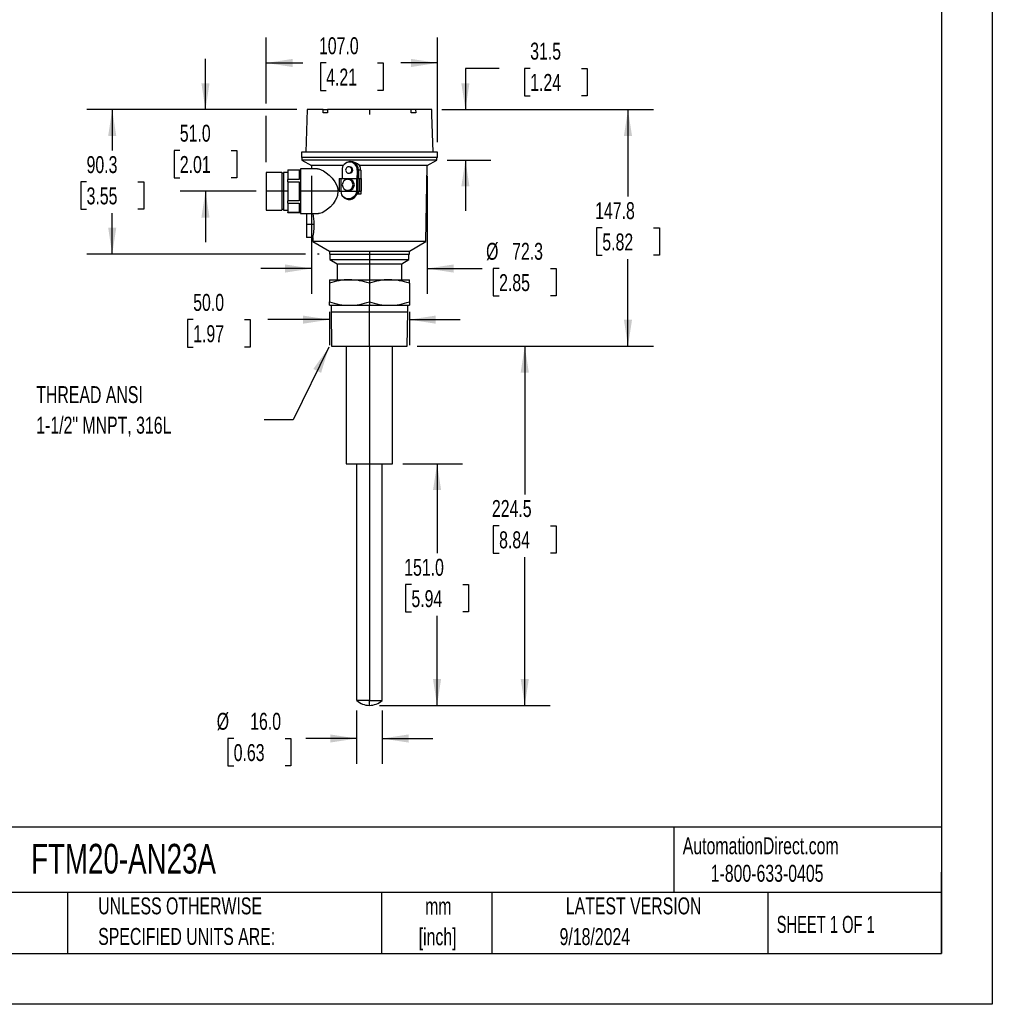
# Model space of a CAD drawing. Header units: millimetres. Extents: x 0 to 1397, y 0 to 1080.
# Tile 2 of 3: x 789 to 1397, y 0 to 615. Entities that reach past the tile are written whole.
import ezdxf

# ---------------------------------------------------------------- set-up
doc = ezdxf.new("R2010")
doc.units = ezdxf.units.MM
doc.header["$LTSCALE"] = 5
doc.linetypes.add('CENTERX2', pattern=[20.32, 12.7, -2.54, 2.54, -2.54])
doc.layers.add('DIMENSIONS', color=140, linetype='Continuous', lineweight=25)
doc.layers.add('TEXT', color=140, linetype='Continuous', lineweight=25)
doc.styles.add('SLDTEXTSTYLE0', font='TXT', dxfattribs={"width": 0.7})
doc.styles.add('SLDTEXTSTYLE1', font='TXT', dxfattribs={"width": 0.65})
doc.dimstyles.new('SLDDIMSTYLE0', dxfattribs={"dimtxt": 10.790039, "dimasz": 16.51, "dimexe": 0, "dimexo": 0.0625, "dimgap": 2.69751, "dimtad": 0, "dimtih": 1, "dimtoh": 1, "dimrnd": 1e-09, "dimzin": 12, "dimdsep": 46, "dimtxsty": 'SLDTEXTSTYLE0', "dimsah": 1, "dimcen": 0.09, "dimadec": 0, "dimazin": 3, "dimtfac": 1, "dimtofl": 0, "dimtmove": 0, "dimatfit": 3, "dimfxl": 0, "dimfrac": 2, "dimtolj": 1, "dimtzin": 12, "dimarcsym": 0})
doc.dimstyles.new('SLDDIMSTYLE1', dxfattribs={"dimtxt": 10.790039, "dimasz": 16.51, "dimexe": 0, "dimexo": 0.0625, "dimgap": 2.69751, "dimtad": 0, "dimtih": 1, "dimtoh": 1, "dimrnd": 1e-09, "dimzin": 4, "dimdsep": 46, "dimtxsty": 'SLDTEXTSTYLE0', "dimsah": 1, "dimcen": 0.09, "dimadec": 0, "dimazin": 1, "dimtfac": 1, "dimtmove": 0, "dimatfit": 0, "dimfxl": 0, "dimfrac": 2, "dimtolj": 1, "dimtzin": 12, "dimarcsym": 0})
doc.dimstyles.new('SLDDIMSTYLE2', dxfattribs={"dimtxt": 10.790039, "dimasz": 16.51, "dimexe": 0, "dimexo": 0.0625, "dimgap": 2.69751, "dimtad": 0, "dimtih": 1, "dimtoh": 1, "dimrnd": 1e-09, "dimzin": 12, "dimdsep": 46, "dimtxsty": 'SLDTEXTSTYLE0', "dimsah": 1, "dimcen": 0.09, "dimadec": 0, "dimazin": 3, "dimtfac": 1, "dimtmove": 0, "dimatfit": 0, "dimfxl": 0, "dimfrac": 2, "dimtolj": 1, "dimtzin": 12, "dimarcsym": 0})
doc.dimstyles.new('SLDDIMSTYLE3', dxfattribs={"dimtxt": 0.18, "dimasz": 16.51, "dimexe": 0, "dimexo": 0.0625, "dimgap": 0, "dimtad": 0, "dimtih": 1, "dimtoh": 1, "dimdec": 0, "dimrnd": 1e-09, "dimzin": 0, "dimdsep": 46, "dimtxsty": 'Standard', "dimsah": 1, "dimcen": 0.09, "dimadec": 0, "dimazin": 0, "dimtfac": 16.51, "dimtdec": 0, "dimtofl": 0, "dimtmove": 0, "dimatfit": 3, "dimfxl": 0, "dimfrac": 2, "dimtolj": 1, "dimtzin": 0, "dimarcsym": 0})
doc.dimstyles.new('SLDDIMSTYLE4', dxfattribs={"dimtxt": 10.790039, "dimasz": 16.51, "dimexe": 0, "dimexo": 0.0625, "dimgap": 2.69751, "dimtad": 0, "dimtih": 1, "dimtoh": 1, "dimrnd": 1e-09, "dimzin": 4, "dimdsep": 46, "dimtxsty": 'SLDTEXTSTYLE0', "dimsah": 1, "dimcen": 0.09, "dimadec": 0, "dimazin": 1, "dimtfac": 1, "dimtofl": 0, "dimtmove": 0, "dimatfit": 3, "dimfxl": 0, "dimfrac": 2, "dimtolj": 1, "dimtzin": 12, "dimarcsym": 0})

# ---------------------------------------------------------------- blocks, each defined once
blk = doc.blocks.new('SW_NOTE_0_1')
at = {"layer": 'TEXT', "color": 0, "linetype": 'CENTERX2', "lineweight": 18, "char_height": 10.583, "attachment_point": 2, "style": 'SLDTEXTSTYLE0'}
for s, insert in [('mm', (14.22, 13.64)), ('[inch]', (13.8, -5.47))]:
    blk.add_mtext(s, dxfattribs=dict(at, insert=insert))
blk = doc.blocks.new('SW_NOTE_0_2')
at = {"layer": 'TEXT', "color": 0, "linetype": 'CENTERX2', "lineweight": 18, "char_height": 10.5833, "attachment_point": 1, "style": 'SLDTEXTSTYLE0'}
for s, insert in [('UNLESS OTHERWISE', (0, 13.64)), ('SPECIFIED UNITS ARE:', (0, -5.47))]:
    blk.add_mtext(s, dxfattribs=dict(at, insert=insert))
blk = doc.blocks.new('_D_7')
at = {"layer": 'DIMENSIONS'}
for p, q in [((905.08, 559.13), (905.08, 590.88)), ((962.22, 559.13), (889.21, 559.13)), ((889.05, 533.63), (885.43, 533.63)), ((885.43, 533.63), (885.43, 516.48)), ((921.11, 533.63), (924.74, 533.63)), ((924.74, 533.63), (924.74, 516.48)), ((885.43, 516.48), (889.05, 516.48)), ((924.74, 516.48), (921.11, 516.48)), ((936.72, 508.13), (889.21, 508.13)), ((905.08, 508.13), (905.08, 476.38))]:
    blk.add_line(p, q, dxfattribs=at)
for points in [[(905.08, 559.13), (907.62, 575.64), (902.54, 575.64)], [(905.08, 508.13), (902.54, 491.62), (907.62, 491.62)]]:
    blk.add_solid(points, dxfattribs=at)
at = {"layer": 'DIMENSIONS', "char_height": 10.583, "attachment_point": 1, "style": 'SLDTEXTSTYLE0'}
for s, insert in [('51.0', (889.05, 549.69)), ('2.01', (889.05, 530.12))]:
    blk.add_mtext(s, dxfattribs=dict(at, insert=insert))
blk = doc.blocks.new('_D_8')
at = {"layer": 'DIMENSIONS'}
for p, q in [((962.22, 559.13), (830.92, 559.13)), ((846.79, 559.13), (846.79, 533.57)), ((830.76, 514), (827.14, 514)), ((827.14, 514), (827.14, 496.86)), ((862.83, 514), (866.45, 514)), ((866.45, 514), (866.45, 496.86)), ((827.14, 496.86), (830.76, 496.86)), ((846.79, 468.88), (846.79, 494.44)), ((866.45, 496.86), (862.83, 496.86)), ((967.61, 468.88), (830.92, 468.88)), ((976.22, 468.88), (975.23, 468.88))]:
    blk.add_line(p, q, dxfattribs=at)
for points in [[(846.79, 559.13), (844.25, 542.62), (849.33, 542.62)], [(846.79, 468.88), (849.33, 485.39), (844.25, 485.39)]]:
    blk.add_solid(points, dxfattribs=at)
at = {"layer": 'DIMENSIONS', "char_height": 10.583, "attachment_point": 1, "style": 'SLDTEXTSTYLE0'}
for s, insert in [('90.3', (830.76, 530.06)), ('3.55', (830.76, 510.5))]:
    blk.add_mtext(s, dxfattribs=dict(at, insert=insert))
blk = doc.blocks.new('_D_9')
at = {"layer": 'DIMENSIONS'}
for p, q in [((943.07, 562.94), (943.07, 604.16)), ((1050.07, 538.88), (1050.07, 604.16)), ((943.07, 588.29), (965.92, 588.29)), ((980.54, 588.29), (976.92, 588.29)), ((976.92, 588.29), (976.92, 571.14)), ((1012.6, 588.29), (1016.23, 588.29)), ((1016.23, 588.29), (1016.23, 571.14)), ((1050.07, 588.29), (1027.22, 588.29)), ((976.92, 571.14), (980.54, 571.14)), ((1016.23, 571.14), (1012.6, 571.14)), ((943.07, 526.28), (943.07, 555.32))]:
    blk.add_line(p, q, dxfattribs=at)
for points in [[(943.07, 588.29), (959.58, 585.75), (959.58, 590.83)], [(1050.07, 588.29), (1033.56, 590.83), (1033.56, 585.75)]]:
    blk.add_solid(points, dxfattribs=at)
at = {"layer": 'DIMENSIONS', "char_height": 10.583, "attachment_point": 1, "style": 'SLDTEXTSTYLE0'}
for s, insert in [('107.0', (976.05, 604.35)), ('4.21', (980.54, 584.78))]:
    blk.add_mtext(s, dxfattribs=dict(at, insert=insert))
blk = doc.blocks.new('_D_10')
at = {"layer": 'DIMENSIONS'}
for p, q in [((1052.92, 559.13), (1185.11, 559.13)), ((1169.23, 559.13), (1169.23, 504.79)), ((1153.2, 485.23), (1149.58, 485.23)), ((1149.58, 485.23), (1149.58, 468.08)), ((1185.26, 485.23), (1188.89, 485.23)), ((1188.89, 485.23), (1188.89, 468.08)), ((1149.58, 468.08), (1153.2, 468.08)), ((1188.89, 468.08), (1185.26, 468.08)), ((1169.23, 411.33), (1169.23, 465.67)), ((1037.52, 411.33), (1185.11, 411.33))]:
    blk.add_line(p, q, dxfattribs=at)
for points in [[(1169.23, 559.13), (1166.69, 542.62), (1171.77, 542.62)], [(1169.23, 411.33), (1171.77, 427.84), (1166.69, 427.84)]]:
    blk.add_solid(points, dxfattribs=at)
at = {"layer": 'DIMENSIONS', "char_height": 10.583, "attachment_point": 1, "style": 'SLDTEXTSTYLE0'}
for s, insert in [('147.8', (1148.71, 501.29)), ('5.82', (1153.2, 481.72))]:
    blk.add_mtext(s, dxfattribs=dict(at, insert=insert))
blk = doc.blocks.new('_D_11')
at = {"layer": 'DIMENSIONS'}
for p, q in [((971.42, 517.78), (971.42, 443.94)), ((1043.72, 517.78), (1043.72, 443.94)), ((971.42, 459.82), (939.67, 459.82)), ((1043.72, 459.82), (1078.11, 459.82)), ((1088.67, 459.82), (1085.04, 459.82)), ((1085.04, 459.82), (1085.04, 442.67)), ((1120.73, 459.82), (1124.36, 459.82)), ((1124.36, 459.82), (1124.36, 442.67)), ((1085.04, 442.67), (1088.67, 442.67)), ((1124.36, 442.67), (1120.73, 442.67))]:
    blk.add_line(p, q, dxfattribs=at)
for points in [[(971.42, 459.82), (954.91, 462.36), (954.91, 457.28)], [(1043.72, 459.82), (1060.23, 457.28), (1060.23, 462.36)]]:
    blk.add_solid(points, dxfattribs=at)
at = {"layer": 'DIMENSIONS', "char_height": 10.583, "attachment_point": 1, "style": 'SLDTEXTSTYLE0'}
for s, insert in [('%%c', (1080.52, 475.88)), ('72.3', (1096.81, 475.88)), ('2.85', (1088.67, 456.31))]:
    blk.add_mtext(s, dxfattribs=dict(at, insert=insert))
blk = doc.blocks.new('_D_12')
at = {"layer": 'DIMENSIONS'}
for p, q in [((1088.65, 584.91), (1067.59, 584.91)), ((1067.59, 584.91), (1067.59, 559.13)), ((1108.1, 584.91), (1104.48, 584.91)), ((1104.48, 584.91), (1104.48, 567.76)), ((1140.17, 584.91), (1143.79, 584.91)), ((1143.79, 584.91), (1143.79, 567.76)), ((1104.48, 567.76), (1108.1, 567.76)), ((1143.79, 567.76), (1140.17, 567.76)), ((1052.92, 559.13), (1083.47, 559.13)), ((1056.17, 527.63), (1083.47, 527.63)), ((1067.59, 527.63), (1067.59, 495.88))]:
    blk.add_line(p, q, dxfattribs=at)
for points in [[(1067.59, 559.13), (1070.13, 575.64), (1065.05, 575.64)], [(1067.59, 527.63), (1065.05, 511.12), (1070.13, 511.12)]]:
    blk.add_solid(points, dxfattribs=at)
at = {"layer": 'DIMENSIONS', "char_height": 10.583, "attachment_point": 1, "style": 'SLDTEXTSTYLE0'}
for s, insert in [('31.5', (1108.1, 600.97)), ('1.24', (1108.1, 581.41))]:
    blk.add_mtext(s, dxfattribs=dict(at, insert=insert))
blk = doc.blocks.new('_D_13')
at = {"layer": 'DIMENSIONS'}
for p, q in [((982.57, 432.71), (982.57, 412.01)), ((1032.57, 432.71), (1032.57, 412.01)), ((897.42, 427.88), (893.79, 427.88)), ((893.79, 427.88), (893.79, 410.74)), ((929.48, 427.88), (933.1, 427.88)), ((933.1, 427.88), (933.1, 410.74)), ((982.57, 427.88), (944.1, 427.88)), ((1032.57, 427.88), (1064.32, 427.88)), ((893.79, 410.74), (897.42, 410.74)), ((933.1, 410.74), (929.48, 410.74))]:
    blk.add_line(p, q, dxfattribs=at)
for points in [[(982.57, 427.88), (966.06, 430.42), (966.06, 425.34)], [(1032.57, 427.88), (1049.08, 425.34), (1049.08, 430.42)]]:
    blk.add_solid(points, dxfattribs=at)
at = {"layer": 'DIMENSIONS', "char_height": 10.583, "attachment_point": 1, "style": 'SLDTEXTSTYLE0'}
for s, insert in [('50.0', (897.42, 443.94)), ('1.97', (897.42, 424.38))]:
    blk.add_mtext(s, dxfattribs=dict(at, insert=insert))
blk = doc.blocks.new('_D_14')
at = {"layer": 'DIMENSIONS'}
for p, q in [((999.57, 183.54), (999.57, 150.24)), ((1015.58, 183.54), (1015.58, 150.24)), ((922.74, 166.12), (919.12, 166.12)), ((919.12, 166.12), (919.12, 148.97)), ((954.81, 166.12), (958.43, 166.12)), ((958.43, 166.12), (958.43, 148.97)), ((999.57, 166.12), (967.85, 166.12)), ((1015.58, 166.12), (1047.33, 166.12)), ((919.12, 148.97), (922.74, 148.97)), ((958.43, 148.97), (954.81, 148.97))]:
    blk.add_line(p, q, dxfattribs=at)
for points in [[(999.57, 166.12), (983.06, 168.66), (983.06, 163.58)], [(1015.58, 166.12), (1032.09, 163.58), (1032.09, 168.66)]]:
    blk.add_solid(points, dxfattribs=at)
at = {"layer": 'DIMENSIONS', "char_height": 10.583, "attachment_point": 1, "style": 'SLDTEXTSTYLE0'}
for s, insert in [('%%c', (912.12, 182.17)), ('16.0', (933.04, 182.17)), ('0.63', (922.74, 162.61))]:
    blk.add_mtext(s, dxfattribs=dict(at, insert=insert))
blk = doc.blocks.new('_D_15')
at = {"layer": 'DIMENSIONS'}
for p, q in [((1028.42, 337.83), (1065.75, 337.83)), ((1049.87, 337.83), (1049.87, 281.89)), ((1033.84, 262.33), (1030.22, 262.33)), ((1030.22, 262.33), (1030.22, 245.18)), ((1065.9, 262.33), (1069.53, 262.33)), ((1069.53, 262.33), (1069.53, 245.18)), ((1030.22, 245.18), (1033.84, 245.18)), ((1049.87, 186.83), (1049.87, 242.77)), ((1069.53, 245.18), (1065.9, 245.18)), ((1013.92, 186.83), (1065.75, 186.83))]:
    blk.add_line(p, q, dxfattribs=at)
for points in [[(1049.87, 337.83), (1047.33, 321.32), (1052.41, 321.32)], [(1049.87, 186.83), (1052.41, 203.34), (1047.33, 203.34)]]:
    blk.add_solid(points, dxfattribs=at)
at = {"layer": 'DIMENSIONS', "char_height": 10.583, "attachment_point": 1, "style": 'SLDTEXTSTYLE0'}
for s, insert in [('151.0', (1029.35, 278.39)), ('5.94', (1033.84, 258.82))]:
    blk.add_mtext(s, dxfattribs=dict(at, insert=insert))
blk = doc.blocks.new('_D_16')
at = {"layer": 'DIMENSIONS'}
for p, q in [((1037.52, 411.33), (1120.58, 411.33)), ((1104.7, 411.33), (1104.7, 318.64)), ((1088.67, 299.08), (1085.04, 299.08)), ((1085.04, 299.08), (1085.04, 281.93)), ((1120.73, 299.08), (1124.36, 299.08)), ((1124.36, 299.08), (1124.36, 281.93)), ((1085.04, 281.93), (1088.67, 281.93)), ((1104.7, 186.83), (1104.7, 279.52)), ((1124.36, 281.93), (1120.73, 281.93)), ((1013.92, 186.83), (1120.58, 186.83))]:
    blk.add_line(p, q, dxfattribs=at)
for points in [[(1104.7, 411.33), (1102.16, 394.82), (1107.24, 394.82)], [(1104.7, 186.83), (1107.24, 203.34), (1102.16, 203.34)]]:
    blk.add_solid(points, dxfattribs=at)
at = {"layer": 'DIMENSIONS', "char_height": 10.583, "attachment_point": 1, "style": 'SLDTEXTSTYLE0'}
for s, insert in [('224.5', (1084.18, 315.14)), ('8.84', (1088.67, 295.57))]:
    blk.add_mtext(s, dxfattribs=dict(at, insert=insert))
blk = doc.blocks.new('SW_NOTE_0_8')
at = {"layer": 'TEXT', "color": 0, "linetype": 'CENTERX2', "lineweight": 18, "char_height": 10.5833, "attachment_point": 1, "style": 'SLDTEXTSTYLE0'}
for s, insert in [('THREAD ANSI', (-142.57, 21.12)), ('1-1/2" MNPT, 316L', (-142.57, 2.01))]:
    blk.add_mtext(s, dxfattribs=dict(at, insert=insert))

msp = doc.modelspace()

# ---------------------------------------------------------------- linework, layer by layer
at = {"color": 7, "linetype": 'Continuous'}
for p, q in [((1397.012351, 1079.51337), (1397.012351, 0.01337)), ((1397.012351, 0.01337), (0.012351, 0.01337))]:
    msp.add_line(p, q, dxfattribs=at)
for p, q in [((968.570241, 559.129972), (967.770241, 532.529972)), ((978.648711, 559.129972), (968.570241, 559.129972)), ((978.60719, 557.179972), (978.648711, 559.129972)), ((981.364907, 557.179972), (978.60719, 557.179972)), ((978.648711, 559.129972), (981.406428, 559.129972)), ((981.406428, 559.129972), (981.364907, 557.179972)), ((1007.570241, 559.129972), (981.406428, 559.129972)), ((1007.570241, 559.129972), (1007.570241, 556.129972)), ((1033.734054, 559.129972), (1007.570241, 559.129972)), ((1033.775576, 557.179972), (1033.734054, 559.129972)), ((1036.491771, 559.129972), (1033.734054, 559.129972)), ((1036.533292, 557.179972), (1033.775576, 557.179972)), ((1036.491771, 559.129972), (1036.533292, 557.179972)), ((1046.570241, 559.129972), (1036.491771, 559.129972)), ((1046.660467, 556.129972), (1046.570241, 559.129972)), ((1047.370241, 532.529972), (1046.660467, 556.129972)), ((965.070241, 532.529972), (965.070241, 529.129972)), ((1050.070241, 532.529972), (965.070241, 532.529972)), ((1050.070241, 529.129972), (1050.070241, 532.529972)), ((1050.070241, 529.129972), (965.070241, 529.129972)), ((965.320241, 529.129972), (965.320241, 527.629972)), ((965.320241, 527.629972), (971.420241, 524.129972)), ((1049.820241, 527.629972), (965.320241, 527.629972)), ((991.238767, 524.129972), (971.420241, 524.129972)), ((971.441126, 524.129972), (971.476036, 522.129972)), ((995.232117, 523.379972), (994.647412, 523.379972)), ((995.668703, 526.379972), (995.230555, 526.379972)), ((995.730967, 526.629972), (995.670265, 526.629972)), ((1043.720241, 524.129972), (1001.358907, 524.129972)), ((1042.870241, 476.629972), (1043.699357, 524.129972)), ((1043.720241, 524.129972), (1049.820241, 527.629972)), ((1049.820241, 527.629972), (1049.820241, 529.129972)), ((952.745241, 519.929972), (943.070241, 519.929972)), ((943.070241, 519.929972), (943.070241, 508.129972)), ((952.745241, 519.929972), (952.745241, 508.129972)), ((953.820241, 519.339972), (952.745241, 519.339972)), ((956.570241, 519.929972), (953.820241, 519.929972)), ((953.820241, 519.929972), (953.820241, 508.129972)), ((956.570241, 521.503887), (956.570241, 521.529972)), ((956.570241, 521.529972), (964.570241, 521.529972)), ((956.570241, 521.503887), (963.570241, 521.503887)), ((956.570241, 521.503887), (956.570241, 515.540667)), ((963.570241, 521.503887), (963.570241, 515.540667)), ((975.207574, 522.129972), (964.570241, 522.129972)), ((964.570241, 522.129972), (964.570241, 508.129972)), ((990.450605, 521.379972), (990.450605, 516.129172)), ((994.647412, 519.379972), (995.232117, 519.379972)), ((996.560021, 521.379972), (997.144727, 521.379972)), ((1000.0105, 521.379972), (1000.0105, 516.129172)), ((1000.448648, 521.379972), (1000.0105, 521.379972)), ((1000.010538, 516.129172), (1000.010538, 517.929172)), ((1000.010538, 517.929172), (1000.017504, 517.929172)), ((1000.017504, 516.129172), (1000.017504, 517.929172)), ((1000.017504, 517.929172), (1000.455614, 517.929172)), ((1000.555285, 521.379972), (1000.448648, 521.379972)), ((1000.451778, 517.929172), (1000.451778, 521.379972)), ((1000.455614, 517.929172), (1000.455614, 516.129172)), ((1000.690853, 521.379972), (1000.690853, 516.129172)), ((1002.154001, 521.379972), (1000.690853, 521.379972)), ((1002.154001, 521.379972), (1002.181088, 516.129172)), ((956.570241, 514.093193), (956.570241, 515.540667)), ((963.570241, 515.540667), (956.570241, 515.540667)), ((956.570241, 514.093193), (963.570241, 514.093193)), ((956.570241, 514.093193), (956.570241, 502.166752)), ((963.570241, 514.093193), (963.570241, 502.166752)), ((988.71538, 516.129172), (988.71538, 508.129172)), ((988.71538, 516.129172), (989.776823, 516.129172)), ((989.776823, 516.129172), (989.776823, 508.129172)), ((989.776823, 516.129172), (999.818023, 516.129172)), ((993.978782, 515.629172), (994.797423, 515.629172)), ((999.818023, 508.129172), (999.818023, 516.129172)), ((1000.25658, 516.129172), (999.818023, 516.129172)), ((1000.25658, 516.129172), (1000.25658, 508.129172)), ((1000.25658, 516.129172), (1001.691037, 516.129172)), ((1001.691037, 508.129172), (1001.691037, 516.129172)), ((1001.691037, 516.129172), (1002.714338, 516.129172)), ((1002.714338, 508.129172), (1002.714338, 516.129172)), ((952.745241, 508.129972), (943.070241, 508.129972)), ((943.070241, 508.129972), (943.070241, 496.329972)), ((952.745241, 508.129972), (952.745241, 496.329972)), ((953.820241, 508.129972), (952.745241, 508.129972)), ((953.820241, 508.129972), (953.820241, 496.329972)), ((956.570241, 508.129972), (953.820241, 508.129972)), ((964.570241, 508.129972), (964.570241, 494.129972)), ((987.918098, 508.129971), (964.570241, 508.129972)), ((988.71538, 508.129172), (989.776823, 508.129172)), ((989.776823, 508.129172), (990.015899, 508.129172)), ((990.015899, 508.129172), (999.578947, 508.129172)), ((994.797423, 508.629172), (993.978782, 508.629172)), ((1000.002561, 507.740944), (999.578947, 508.129172)), ((999.578947, 508.129172), (999.818023, 508.129172)), ((999.683115, 506.329172), (1000.017504, 506.329172)), ((999.818023, 508.129172), (1000.25658, 508.129172)), ((1000.01363, 507.379972), (999.960908, 507.379972)), ((1000.01363, 507.379972), (1000.01363, 507.930222)), ((1000.013668, 507.379972), (1000.01363, 507.379972)), ((1000.013668, 507.931196), (1000.013668, 507.379972)), ((1000.017504, 506.329172), (1000.017504, 508.129172)), ((1001.986003, 506.329172), (1000.017504, 506.329172)), ((1000.25658, 508.129172), (1001.691037, 508.129172)), ((1000.455614, 508.129172), (1000.455614, 506.379972)), ((1000.690853, 506.379972), (1000.455614, 506.379972)), ((1000.690853, 508.129172), (1000.690853, 506.379972)), ((1002.227517, 506.379972), (1000.690853, 506.379972)), ((1001.691037, 508.129172), (1002.714338, 508.129172)), ((1001.985741, 506.379972), (1001.986003, 506.329172)), ((1002.222357, 508.129172), (1002.227517, 507.12892)), ((1002.227517, 507.12892), (1002.227517, 506.379972)), ((956.570241, 500.719278), (956.570241, 502.166752)), ((963.570241, 502.166752), (956.570241, 502.166752)), ((956.570241, 500.719278), (963.570241, 500.719278)), ((956.570241, 500.719278), (956.570241, 494.756057)), ((963.570241, 500.719278), (963.570241, 494.756057)), ((991.419198, 504.443036), (991.842813, 504.054808)), ((943.070241, 496.329972), (952.745241, 496.329972)), ((952.745241, 496.919972), (953.820241, 496.919972)), ((953.820241, 496.329972), (956.570241, 496.329972)), ((956.570241, 494.729972), (956.570241, 494.756057)), ((963.570241, 494.756057), (956.570241, 494.756057)), ((964.570241, 494.729972), (956.570241, 494.729972)), ((964.570241, 494.129972), (975.753626, 494.129972)), ((968.270241, 494.129972), (968.270241, 487.629972)), ((968.270241, 487.629972), (973.105891, 487.629972)), ((968.270241, 487.629972), (968.270241, 479.129972)), ((972.225504, 479.129972), (968.270241, 479.129972)), ((972.226603, 479.129988), (972.270241, 476.629972)), ((972.270241, 476.629972), (982.570241, 470.629972)), ((1042.870241, 476.629972), (972.270241, 476.629972)), ((1032.570241, 470.629972), (1042.870241, 476.629972)), ((982.570241, 470.629972), (982.570241, 468.879972)), ((982.570241, 470.629972), (1007.570241, 470.629972)), ((982.570241, 468.879972), (1007.570241, 468.879972)), ((982.820241, 468.879972), (982.820241, 465.429972)), ((1007.570241, 470.629972), (1032.570241, 470.629972)), ((1007.570241, 470.629972), (1007.570241, 468.879972)), ((1007.570241, 468.879972), (1032.570241, 468.879972)), ((1007.570241, 468.879972), (1007.570241, 465.429972)), ((1032.320241, 465.429972), (1032.320241, 468.879972)), ((1032.570241, 468.879972), (1032.570241, 470.629972)), ((982.820241, 465.429972), (987.320241, 462.829972)), ((982.820241, 465.429972), (1007.570241, 465.429972)), ((987.320241, 462.829972), (987.320241, 452.829972)), ((987.320241, 462.829972), (1007.570241, 462.829972)), ((1007.570241, 465.429972), (1032.320241, 465.429972)), ((1007.570241, 465.429972), (1007.570241, 462.829972)), ((1007.570241, 462.829972), (1027.820241, 462.829972)), ((1007.570241, 462.829972), (1007.570241, 452.829972)), ((1027.820241, 462.829972), (1032.320241, 465.429972)), ((1027.820241, 452.829972), (1027.820241, 462.829972)), ((982.570241, 452.829972), (995.070241, 452.829972)), ((982.570241, 450.597062), (982.570241, 439.062882)), ((995.070241, 452.829972), (1007.570241, 452.829972)), ((1007.570241, 452.829972), (1007.570241, 450.597062)), ((1007.570241, 452.829972), (1020.070241, 452.829972)), ((1007.570241, 450.597062), (1007.570241, 439.062882)), ((1020.070241, 452.829972), (1032.570241, 452.829972)), ((1032.570241, 450.597062), (1032.570241, 452.829972)), ((1032.570241, 450.597062), (1032.570241, 439.062882)), ((982.570241, 436.829972), (982.570241, 439.062882)), ((1007.570241, 439.062882), (1007.570241, 436.829972)), ((1032.570241, 439.062882), (1032.570241, 436.829972)), ((982.570241, 436.829972), (995.070241, 436.829972)), ((983.570241, 436.829972), (983.570241, 432.829972)), ((983.570241, 432.829972), (983.970241, 411.329972)), ((983.570241, 432.829972), (1007.570241, 432.829972)), ((995.070241, 436.829972), (1007.570241, 436.829972)), ((1007.570241, 436.829972), (1020.070241, 436.829972)), ((1007.570241, 432.829972), (1007.570241, 436.829972)), ((1007.570241, 411.329972), (1007.570241, 432.829972)), ((1007.570241, 432.829972), (1031.570241, 432.829972)), ((1020.070241, 436.829972), (1032.570241, 436.829972)), ((1031.170241, 411.329972), (1031.570241, 432.829972)), ((1031.570241, 432.829972), (1031.570241, 436.829972)), ((983.970241, 411.329972), (1007.570241, 411.329972)), ((993.070241, 411.329972), (993.070241, 337.829972)), ((1007.570241, 411.329972), (1031.170241, 411.329972)), ((1007.570241, 411.329972), (1007.570241, 337.829972)), ((1022.070241, 337.829972), (1022.070241, 411.329972)), ((993.070241, 337.829972), (1007.570241, 337.829972)), ((999.570241, 337.829972), (999.570241, 189.889972)), ((1007.570241, 337.829972), (1022.070241, 337.829972)), ((1007.570241, 337.829972), (1007.570241, 189.889972)), ((1015.570241, 189.889972), (1015.570241, 337.829972)), ((1007.570241, 189.889972), (999.619309, 189.889972)), ((1007.570241, 186.830076), (1007.570241, 189.889972)), ((1007.570241, 189.889972), (1015.575015, 189.889972))]:
    msp.add_line(p, q)
at = {"flags": 128}
for points in [[(975.207574, 522.105347), (976.057809, 522.033867), (977.38153, 521.603005), (978.815488, 520.866363), (980.617426, 519.64084), (982.459977, 518.074229), (984.257584, 516.200736), (985.908407, 513.991289), (986.705906, 512.597306), (987.35074, 511.084553), (987.744001, 509.635334), (987.918098, 508.129971)], [(987.918098, 508.129971), (987.601413, 505.400548), (987.035656, 503.784564), (986.275706, 502.298543), (984.828468, 500.21112), (983.220576, 498.428053), (981.459051, 496.846541), (979.712865, 495.59215), (978.01368, 494.680116), (976.454473, 494.192907), (975.75372, 494.129972)], [(999.578947, 508.129172), (999.349457, 506.973366), (998.855421, 505.884732), (998.125548, 504.926536), (997.202256, 504.154465), (996.139205, 503.613391), (994.998174, 503.334757), (993.845476, 503.334757), (992.748101, 503.613391), (991.769826, 504.154465), (990.967504, 504.926536), (990.387763, 505.884732), (990.064295, 506.973366), (990.015899, 508.129172)], [(982.570241, 452.829972), (982.570241, 452.678396), (982.570241, 452.240599), (982.570241, 451.529149), (982.570241, 450.597062)]]:
    msp.add_lwpolyline(points, dxfattribs=at)
for centre, radius, start, end in [((994.647412, 521.448762), 1.913846, 357.940156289, 182.059843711), ((995.187424, 521.422713), 1.95777, 358.749060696, 88.691893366), ((995.558611, 521.486876), 4.894334, 358.748425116, 88.711097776), ((995.419811, 518.321338), 8.307412, 44.363739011, 87.850585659), ((996.852846, 521.347306), 5.301256, 0.353055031, 31.661978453), ((994.647412, 521.311182), 1.913846, 177.940156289, 2.059843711), ((995.187424, 521.337232), 1.95777, 271.308106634, 1.250939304), ((994.056996, 512.203968), 3.426097, 91.308106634, 181.250939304), ((994.056996, 512.054376), 3.426097, 178.749060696, 268.691893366), ((993.859573, 512.129172), 3.50203, 271.950717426, 88.049282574), ((994.678214, 512.129172), 3.50203, 271.950717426, 88.049282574), ((994.986227, 507.970852), 5.021599, 231.245931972, 357.375864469), ((995.029546, 508.126764), 4.987959, 355.563718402, 0.027660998), ((938.225952, 487.024292), 34.890106, 0.994827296, 11.751003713), ((936.888808, 487.101926), 36.225841, 347.287314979, 0.835335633), ((995.467136, 414.503691), 38.328336, 90.593316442, 109.662841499), ((994.50144, 413.541348), 39.292741, 70.573284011, 89.170557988), ((1020.467136, 414.503691), 38.328336, 90.59331645, 109.662841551), ((1019.50144, 413.541349), 39.292741, 70.573283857, 89.170558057), ((995.467136, 475.156254), 38.328336, 250.337158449, 269.40668355), ((994.50144, 476.118596), 39.292741, 270.829442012, 289.426715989), ((1020.467136, 475.156254), 38.328336, 250.337158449, 269.40668355), ((1019.50144, 476.118596), 39.292741, 270.829442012, 289.426715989), ((1007.570241, 198.829972), 12, 228.527665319, 270), ((1007.570241, 198.829972), 12, 270, 311.832342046)]:
    msp.add_arc(centre, radius, start, end)
for centre, major_axis, start_param, end_param in [((995.232117, 521.379972), (0, 5), 0.0003267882, 1.5707963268), ((995.670265, 521.379972), (0, 5.25), 4.7123889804, 6.8973714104), ((995.228988, 521.379972), (0, 5), 4.7123889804, 6.2828575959)]:
    msp.add_ellipse(centre, major_axis=major_axis, ratio=0.9563024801, start_param=start_param, end_param=end_param)
at = {"layer": 'TEXT'}
for p, q in [((1365.25, 1047.75), (1365.25, 31.75)), ((1365.25, 110.630538), (31.75, 110.630538)), ((1197.876887, 110.630538), (1197.876887, 69.85)), ((1365.25, 31.75), (1365.25, 82.55)), ((1365.25, 69.85), (31.75, 69.85)), ((818.900886, 69.85), (818.900886, 31.75)), ((1015.121523, 69.85), (1015.121523, 31.75)), ((1084.060488, 69.85), (1084.060488, 31.75)), ((1256.743745, 69.85), (1256.743745, 31.75)), ((31.75, 31.75), (1365.25, 31.75))]:
    msp.add_line(p, q, dxfattribs=at)

# ---------------------------------------------------------------- block references
at = {"layer": 'TEXT', "linetype": 'CENTERX2', "lineweight": 18}
for name, p in [('SW_NOTE_0_8', (941.881243, 365.206359)), ('SW_NOTE_0_2', (838.039565, 53.177336)), ('SW_NOTE_0_1', (1036.4305, 52.988506))]:
    msp.add_blockref(name, p, dxfattribs=at)

# ---------------------------------------------------------------- texts
for s, insert, char_height, attachment_point, style in [('AutomationDirect.com', (1203.474794, 104.382656), 10.58333333, 1, 'SLDTEXTSTYLE0'), ('FTM20-AN23A', (796.03861, 100.277962), 18.52083333, 1, 'SLDTEXTSTYLE0'), ('1-800-633-0405', (1220.957899, 87.185119), 10.58333333, 1, 'SLDTEXTSTYLE0'), ('LATEST VERSION', (1172.760657, 66.819969), 10.58333333, 2, 'SLDTEXTSTYLE0'), ('SHEET 1 OF 1', (1262.206429, 55.257452), 10.58333333, 1, 'SLDTEXTSTYLE1'), ('9/18/2024', (1148.507465, 47.610632), 10.5833333, 2, 'SLDTEXTSTYLE0')]:
    msp.add_mtext(s, dxfattribs=dict(at, insert=insert, char_height=char_height, attachment_point=attachment_point, style=style))

# ---------------------------------------------------------------- dimensions: what is measured, and where the dimension line sits
at = {"layer": 'DIMENSIONS'}
dim = msp.add_linear_dim(base=(1050.070241, 588.288546), p1=(943.070241, 519.929972), p2=(1050.070241, 532.529972), dimstyle='SLDDIMSTYLE4', dxfattribs=at)
dim.commit()
dim.dimension.update_dxf_attribs({"geometry": '_D_9', "text_midpoint": (996.570241, 588.288546), "dimtype": 160})
for base, p1, p2, angle, dimstyle, picture, middle in [((1067.593512, 527.629972), (1046.570241, 559.129972), (1049.820241, 527.629972), 90, 'SLDDIMSTYLE2', '_D_12', (1067.593512, 584.91327)), ((905.080624, 559.129972), (943.070241, 508.129972), (968.570241, 559.129972), 90, 'SLDDIMSTYLE1', '_D_7', (905.080624, 533.629972)), ((846.793386, 468.879972), (968.570241, 559.129972), (982.570241, 468.879972), 90, 'SLDDIMSTYLE0', '_D_8', (846.793386, 514.004972)), ((1169.233048, 411.329972), (1046.570241, 559.129972), (1031.170241, 411.329972), 90, 'SLDDIMSTYLE0', '_D_10', (1169.233048, 485.229972)), ((1032.570241, 427.884976), (982.570241, 439.062882), (1032.570241, 439.062882), 359.999999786, 'SLDDIMSTYLE1', '_D_13', (913.447808, 427.884977)), ((1104.700028, 411.329972), (1007.570241, 186.830024), (1031.170241, 411.329972), 90, 'SLDDIMSTYLE0', '_D_16', (1104.700028, 299.079998)), ((1049.871062, 337.829972), (1007.570241, 186.830024), (1022.070241, 337.829972), 90, 'SLDDIMSTYLE4', '_D_15', (1049.871062, 262.329998))]:
    dim = msp.add_linear_dim(base=base, p1=p1, p2=p2, angle=angle, dimstyle=dimstyle, dxfattribs=at)
    dim.commit()
    dim.dimension.update_dxf_attribs({"geometry": picture, "text_midpoint": middle, "dimtype": 160})
for base, p1, p2, text, dimstyle, picture, middle in [((971.420241, 459.818789), (1043.720241, 524.129972), (971.420241, 524.129972), '%%c<>', 'SLDDIMSTYLE2', '_D_11', (1104.700028, 459.818789)), ((999.570241, 166.115308), (1015.575015, 189.889972), (999.570241, 189.889972), '%%c <>', 'SLDDIMSTYLE1', '_D_14', (938.776006, 166.115308))]:
    dim = msp.add_linear_dim(base=base, p1=p1, p2=p2, text=text, dimstyle=dimstyle, dxfattribs=at)
    dim.commit()
    dim.dimension.update_dxf_attribs({"geometry": picture, "text_midpoint": middle, "dimtype": 160})

# ---------------------------------------------------------------- leaders
at = {"layer": 'TEXT', "linetype": 'CENTERX2', "lineweight": 18}
msp.add_leader([(982.266927, 410.660958), (959.82923, 365.206359), (941.881243, 365.206359)], dimstyle='SLDDIMSTYLE3', dxfattribs=at)

doc.saveas('drawing.dxf')
